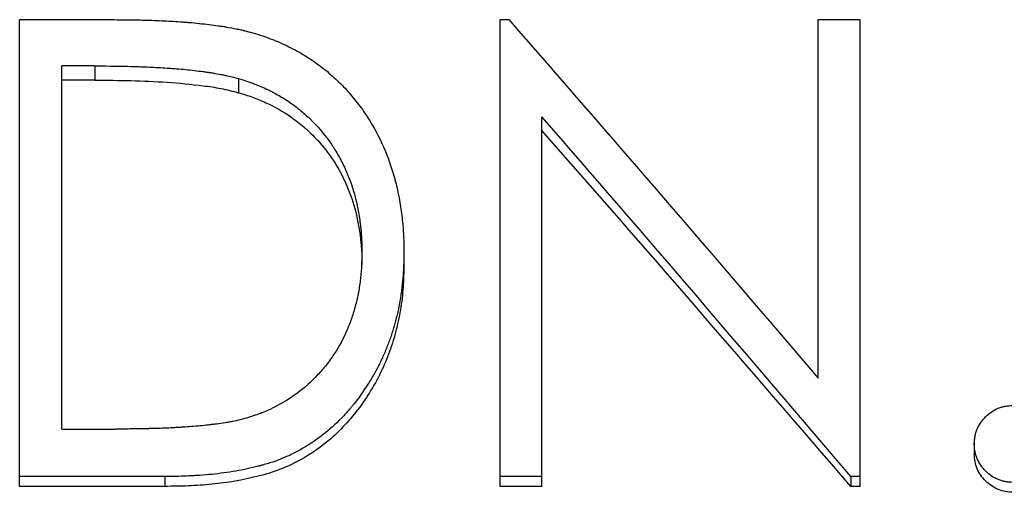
# Model space of a CAD drawing. Header units: millimetres. Extents: x -140 to 188, y -75 to 95.
# Tile 7 of 13: x -10 to 1, y 10 to 15. Entities that reach past the tile are written whole.
import ezdxf

# ---------------------------------------------------------------- set-up
doc = ezdxf.new("R2010")
doc.units = ezdxf.units.MM

msp = doc.modelspace()

# ---------------------------------------------------------------- linework, layer by layer
at = {"color": 7, "linetype": 'Continuous', "lineweight": 25}
for p, q in [((-9.776, 9.925), (-9.776, 14.904)), ((-9.776, 14.904), (-8.766, 14.904)), ((-4.647, 9.925), (-4.647, 14.904)), ((-4.647, 14.904), (-4.553, 14.904)), ((-1.25, 11.079), (-1.25, 14.904)), ((-1.25, 14.904), (-0.801, 14.904)), ((-0.801, 9.925), (-0.801, 14.904)), ((-9.327, 10.536), (-9.327, 14.411)), ((-8.975, 14.411), (-9.327, 14.411)), ((-8.975, 14.411), (-8.975, 14.259)), ((-8.975, 14.259), (-9.327, 14.259)), ((-7.439, 14.275), (-7.439, 14.125)), ((-4.199, 9.925), (-4.199, 13.869)), ((-5.673, 12.423), (-5.673, 12.292)), ((-9.327, 10.536), (-8.753, 10.536)), ((0.417, 10.378), (0.417, 10.269)), ((-8.226, 10.03), (-9.776, 10.03)), ((-8.226, 10.03), (-8.226, 9.925)), ((-4.199, 10.03), (-4.647, 10.03)), ((-0.903, 10.03), (-0.903, 9.925)), ((-0.801, 10.03), (-0.903, 10.03)), ((-8.226, 9.925), (-9.776, 9.925)), ((-4.199, 9.925), (-4.647, 9.925)), ((-0.801, 9.925), (-0.903, 9.925))]:
    msp.add_line(p, q, dxfattribs=at)
for points, knots in [([(-8.766, 14.904), (-8.68, 14.903), (-8.603, 14.902), (-8.503, 14.901), (-8.472, 14.9), (-8.429, 14.899), (-8.416, 14.899), (-8.396, 14.898), (-8.39, 14.898), (-8.38, 14.898), (-8.377, 14.898), (-8.373, 14.897), (-8.371, 14.897), (-8.368, 14.897), (-8.367, 14.897), (-8.294, 14.895), (-8.224, 14.892), (-8.124, 14.886), (-8.092, 14.884), (-8.043, 14.88), (-8.028, 14.879), (-8.004, 14.877), (-7.996, 14.877), (-7.984, 14.876), (-7.981, 14.875), (-7.973, 14.875), (-7.97, 14.875), (-7.89, 14.868), (-7.82, 14.86), (-7.72, 14.848), (-7.688, 14.844), (-7.642, 14.837), (-7.627, 14.835), (-7.604, 14.832), (-7.597, 14.83), (-7.586, 14.829), (-7.582, 14.828), (-7.575, 14.827), (-7.572, 14.826), (-7.532, 14.82), (-7.498, 14.813), (-7.449, 14.803), (-7.433, 14.8), (-7.409, 14.795), (-7.402, 14.793), (-7.39, 14.79), (-7.386, 14.79), (-7.379, 14.788), (-7.374, 14.787), (-7.324, 14.774), (-7.26, 14.756), (-7.179, 14.73)], [0, 0, 0, 0, 0.125, 0.125, 0.1875, 0.1875, 0.21875, 0.21875, 0.234375, 0.234375, 0.242188, 0.242188, 0.246094, 0.246094, 0.25, 0.25, 0.375, 0.375, 0.4375, 0.4375, 0.46875, 0.46875, 0.484375, 0.484375, 0.492188, 0.492188, 0.5, 0.5, 0.625, 0.625, 0.6875, 0.6875, 0.71875, 0.71875, 0.734375, 0.734375, 0.742188, 0.742188, 0.75, 0.75, 0.8125, 0.8125, 0.84375, 0.84375, 0.859375, 0.859375, 0.867188, 0.867188, 0.875, 0.875, 1, 1, 1, 1]), ([(-7.179, 14.73), (-7.14, 14.716), (-7.106, 14.703), (-7.062, 14.686), (-7.049, 14.681), (-7.031, 14.674), (-7.025, 14.672), (-7.017, 14.668), (-7.015, 14.667), (-7.009, 14.665), (-7.008, 14.664), (-6.95, 14.639), (-6.894, 14.613), (-6.778, 14.55), (-6.723, 14.517), (-6.619, 14.449), (-6.57, 14.413), (-6.502, 14.36), (-6.48, 14.34), (-6.433, 14.3), (-6.409, 14.278), (-6.338, 14.211), (-6.296, 14.167), (-6.218, 14.078), (-6.18, 14.031), (-6.126, 13.957), (-6.108, 13.932), (-6.082, 13.893), (-6.073, 13.879), (-6.056, 13.853), (-6.047, 13.839), (-5.974, 13.721), (-5.918, 13.612), (-5.848, 13.443), (-5.827, 13.386), (-5.799, 13.299), (-5.79, 13.269), (-5.777, 13.225), (-5.773, 13.21), (-5.767, 13.188), (-5.765, 13.181), (-5.761, 13.166), (-5.759, 13.158), (-5.743, 13.095), (-5.731, 13.037), (-5.715, 12.947), (-5.71, 12.916), (-5.701, 12.854), (-5.697, 12.822), (-5.689, 12.758), (-5.686, 12.727), (-5.682, 12.681), (-5.681, 12.666), (-5.68, 12.644), (-5.679, 12.636), (-5.679, 12.625), (-5.679, 12.621), (-5.678, 12.616), (-5.678, 12.614), (-5.678, 12.61), (-5.678, 12.608), (-5.676, 12.566), (-5.674, 12.505), (-5.673, 12.423)], [0, 0, 0, 0, 0.03125, 0.03125, 0.046875, 0.046875, 0.054688, 0.054688, 0.058594, 0.058594, 0.0625, 0.0625, 0.125, 0.125, 0.1875, 0.1875, 0.25, 0.25, 0.28125, 0.28125, 0.3125, 0.3125, 0.375, 0.375, 0.4375, 0.4375, 0.46875, 0.46875, 0.484375, 0.484375, 0.5, 0.5, 0.625, 0.625, 0.6875, 0.6875, 0.71875, 0.71875, 0.734375, 0.734375, 0.742188, 0.742188, 0.75, 0.75, 0.8125, 0.8125, 0.84375, 0.84375, 0.875, 0.875, 0.90625, 0.90625, 0.921875, 0.921875, 0.929688, 0.929688, 0.933594, 0.933594, 0.935547, 0.935547, 0.9375, 0.9375, 1, 1, 1, 1]), ([(-8.975, 14.411), (-8.813, 14.41), (-8.684, 14.408), (-8.587, 14.406), (-8.584, 14.406), (-8.58, 14.405), (-8.578, 14.405), (-8.572, 14.405), (-8.567, 14.405), (-8.555, 14.405), (-8.546, 14.404), (-8.521, 14.404), (-8.504, 14.403), (-8.454, 14.401), (-8.422, 14.4), (-8.325, 14.395), (-8.263, 14.392), (-8.195, 14.387), (-8.185, 14.387), (-8.168, 14.386), (-8.16, 14.385), (-8.135, 14.383), (-8.118, 14.382), (-8.069, 14.378), (-8.036, 14.375), (-7.94, 14.366), (-7.878, 14.358), (-7.814, 14.35), (-7.808, 14.349), (-7.799, 14.348), (-7.795, 14.347), (-7.782, 14.345), (-7.773, 14.344), (-7.748, 14.34), (-7.731, 14.338), (-7.683, 14.33), (-7.654, 14.325), (-7.62, 14.319), (-7.614, 14.318), (-7.602, 14.315), (-7.595, 14.314), (-7.574, 14.309), (-7.56, 14.306), (-7.513, 14.295), (-7.478, 14.286), (-7.439, 14.275)], [0, 0, 0, 0, 0.25, 0.25, 0.253906, 0.253906, 0.257812, 0.257812, 0.265625, 0.265625, 0.28125, 0.28125, 0.3125, 0.3125, 0.375, 0.375, 0.5, 0.5, 0.515625, 0.515625, 0.53125, 0.53125, 0.5625, 0.5625, 0.625, 0.625, 0.75, 0.75, 0.757812, 0.757812, 0.765625, 0.765625, 0.78125, 0.78125, 0.8125, 0.8125, 0.875, 0.875, 0.890625, 0.890625, 0.90625, 0.90625, 0.9375, 0.9375, 1, 1, 1, 1]), ([(-8.975, 14.259), (-8.846, 14.258), (-8.589, 14.256), (-8.202, 14.24), (-7.881, 14.209), (-7.626, 14.173), (-7.501, 14.141), (-7.439, 14.125)], [0, 0, 0, 0, 0.250023, 0.500042, 0.750019, 0.87502, 1, 1, 1, 1]), ([(-7.439, 14.275), (-7.373, 14.255), (-7.324, 14.238), (-7.289, 14.226), (-7.285, 14.224), (-7.279, 14.222), (-7.276, 14.221), (-7.267, 14.217), (-7.261, 14.215), (-7.242, 14.208), (-7.23, 14.203), (-7.194, 14.188), (-7.171, 14.178), (-7.136, 14.162), (-7.123, 14.156), (-7.099, 14.144), (-7.087, 14.138), (-7.052, 14.12), (-7.029, 14.107), (-6.962, 14.069), (-6.92, 14.042), (-6.839, 13.985), (-6.799, 13.954), (-6.74, 13.904), (-6.72, 13.887), (-6.691, 13.86), (-6.681, 13.85), (-6.663, 13.833), (-6.654, 13.824), (-6.576, 13.745), (-6.511, 13.666), (-6.446, 13.573), (-6.443, 13.568), (-6.436, 13.558), (-6.433, 13.553), (-6.423, 13.537), (-6.416, 13.527), (-6.397, 13.495), (-6.384, 13.474), (-6.346, 13.407), (-6.323, 13.361), (-6.295, 13.3), (-6.29, 13.29), (-6.28, 13.267), (-6.276, 13.255), (-6.261, 13.22), (-6.252, 13.196), (-6.226, 13.125), (-6.211, 13.076), (-6.194, 13.014), (-6.191, 13.003), (-6.186, 12.98), (-6.183, 12.968), (-6.174, 12.932), (-6.169, 12.908), (-6.155, 12.833), (-6.147, 12.782), (-6.133, 12.674), (-6.128, 12.624), (-6.126, 12.573), (-6.126, 12.572), (-6.125, 12.568), (-6.125, 12.565), (-6.125, 12.558), (-6.125, 12.553), (-6.124, 12.537), (-6.124, 12.526), (-6.123, 12.488), (-6.122, 12.458), (-6.122, 12.424)], [0, 0, 0, 0, 0.0625, 0.0625, 0.066406, 0.066406, 0.070312, 0.070312, 0.078125, 0.078125, 0.09375, 0.09375, 0.125, 0.125, 0.140625, 0.140625, 0.15625, 0.15625, 0.1875, 0.1875, 0.25, 0.25, 0.3125, 0.3125, 0.34375, 0.34375, 0.359375, 0.359375, 0.375, 0.375, 0.5, 0.5, 0.507812, 0.507812, 0.515625, 0.515625, 0.53125, 0.53125, 0.5625, 0.5625, 0.625, 0.625, 0.640625, 0.640625, 0.65625, 0.65625, 0.6875, 0.6875, 0.75, 0.75, 0.765625, 0.765625, 0.78125, 0.78125, 0.8125, 0.8125, 0.875, 0.875, 0.9375, 0.9375, 0.941406, 0.941406, 0.945312, 0.945312, 0.953125, 0.953125, 0.96875, 0.96875, 1, 1, 1, 1]), ([(-7.439, 14.125), (-7.389, 14.11), (-7.29, 14.079), (-7.099, 14.001), (-6.912, 13.896), (-6.74, 13.761), (-6.592, 13.621), (-6.436, 13.428), (-6.293, 13.176), (-6.19, 12.891), (-6.143, 12.644), (-6.124, 12.444), (-6.122, 12.344), (-6.122, 12.293)], [0, 0, 0, 0, 0.062543, 0.12507, 0.25001, 0.320488, 0.391806, 0.500037, 0.624967, 0.749924, 0.874922, 0.937456, 1, 1, 1, 1]), ([(-5.673, 12.423), (-5.674, 12.371), (-5.675, 12.324), (-5.677, 12.263), (-5.678, 12.244), (-5.68, 12.217), (-5.68, 12.209), (-5.681, 12.197), (-5.681, 12.193), (-5.682, 12.187), (-5.682, 12.185), (-5.682, 12.181), (-5.682, 12.18), (-5.686, 12.135), (-5.69, 12.094), (-5.697, 12.033), (-5.7, 12.013), (-5.705, 11.973), (-5.708, 11.952), (-5.717, 11.896), (-5.724, 11.857), (-5.737, 11.797), (-5.742, 11.776), (-5.749, 11.745), (-5.752, 11.735), (-5.757, 11.714), (-5.76, 11.703), (-5.773, 11.652), (-5.784, 11.613), (-5.803, 11.554), (-5.809, 11.534), (-5.819, 11.505), (-5.823, 11.496), (-5.83, 11.477), (-5.833, 11.468), (-5.852, 11.417), (-5.868, 11.377), (-5.901, 11.302), (-5.917, 11.266), (-5.953, 11.195), (-5.972, 11.159), (-6.013, 11.087), (-6.034, 11.052), (-6.104, 10.941), (-6.153, 10.872), (-6.231, 10.775), (-6.257, 10.743), (-6.298, 10.698), (-6.311, 10.683), (-6.332, 10.661), (-6.339, 10.654), (-6.353, 10.64), (-6.359, 10.634), (-6.428, 10.566), (-6.491, 10.511), (-6.588, 10.438), (-6.621, 10.414), (-6.691, 10.368), (-6.728, 10.345), (-6.801, 10.303), (-6.838, 10.284), (-6.894, 10.257), (-6.913, 10.248), (-6.942, 10.236), (-6.951, 10.232), (-6.971, 10.224), (-6.981, 10.219), (-7.026, 10.202), (-7.064, 10.188), (-7.124, 10.169), (-7.145, 10.163), (-7.176, 10.154), (-7.186, 10.151), (-7.202, 10.147), (-7.208, 10.145), (-7.218, 10.142), (-7.224, 10.141), (-7.306, 10.12), (-7.386, 10.102), (-7.51, 10.081), (-7.552, 10.075), (-7.637, 10.063), (-7.681, 10.058), (-7.767, 10.049), (-7.809, 10.046), (-7.872, 10.041), (-7.893, 10.04), (-7.924, 10.038), (-7.934, 10.038), (-7.949, 10.037), (-7.954, 10.036), (-7.962, 10.036), (-7.965, 10.036), (-7.97, 10.036), (-7.973, 10.036), (-8.031, 10.033), (-8.115, 10.031), (-8.226, 10.03)], [0, 0, 0, 0, 0.03125, 0.03125, 0.046875, 0.046875, 0.054688, 0.054688, 0.058594, 0.058594, 0.060547, 0.060547, 0.0625, 0.0625, 0.09375, 0.09375, 0.109375, 0.109375, 0.125, 0.125, 0.15625, 0.15625, 0.171875, 0.171875, 0.179688, 0.179688, 0.1875, 0.1875, 0.21875, 0.21875, 0.234375, 0.234375, 0.242188, 0.242188, 0.25, 0.25, 0.28125, 0.28125, 0.3125, 0.3125, 0.34375, 0.34375, 0.375, 0.375, 0.4375, 0.4375, 0.46875, 0.46875, 0.484375, 0.484375, 0.492188, 0.492188, 0.5, 0.5, 0.5625, 0.5625, 0.59375, 0.59375, 0.625, 0.625, 0.65625, 0.65625, 0.671875, 0.671875, 0.679688, 0.679688, 0.6875, 0.6875, 0.71875, 0.71875, 0.734375, 0.734375, 0.742188, 0.742188, 0.746094, 0.746094, 0.75, 0.75, 0.8125, 0.8125, 0.84375, 0.84375, 0.875, 0.875, 0.90625, 0.90625, 0.921875, 0.921875, 0.929688, 0.929688, 0.933594, 0.933594, 0.935547, 0.935547, 0.9375, 0.9375, 1, 1, 1, 1]), ([(-6.122, 12.424), (-6.123, 12.361), (-6.124, 12.314), (-6.126, 12.28), (-6.126, 12.276), (-6.126, 12.271), (-6.126, 12.268), (-6.127, 12.259), (-6.127, 12.253), (-6.128, 12.236), (-6.129, 12.224), (-6.132, 12.188), (-6.135, 12.165), (-6.143, 12.093), (-6.15, 12.044), (-6.167, 11.951), (-6.177, 11.906), (-6.192, 11.85), (-6.195, 11.837), (-6.202, 11.813), (-6.205, 11.801), (-6.215, 11.766), (-6.223, 11.744), (-6.238, 11.699), (-6.246, 11.677), (-6.259, 11.645), (-6.263, 11.636), (-6.272, 11.613), (-6.277, 11.602), (-6.321, 11.501), (-6.366, 11.418), (-6.43, 11.32), (-6.444, 11.3), (-6.472, 11.261), (-6.486, 11.241), (-6.53, 11.185), (-6.561, 11.149), (-6.661, 11.042), (-6.732, 10.978), (-6.885, 10.864), (-6.967, 10.814), (-7.066, 10.764), (-7.076, 10.759), (-7.097, 10.749), (-7.108, 10.744), (-7.141, 10.73), (-7.164, 10.72), (-7.19, 10.71), (-7.191, 10.71), (-7.195, 10.708), (-7.197, 10.707), (-7.204, 10.705), (-7.208, 10.703), (-7.222, 10.698), (-7.233, 10.694), (-7.267, 10.682), (-7.293, 10.672), (-7.324, 10.662)], [0, 0, 0, 0, 0.0625, 0.0625, 0.066406, 0.066406, 0.070312, 0.070312, 0.078125, 0.078125, 0.09375, 0.09375, 0.125, 0.125, 0.1875, 0.1875, 0.25, 0.25, 0.265625, 0.265625, 0.28125, 0.28125, 0.3125, 0.3125, 0.34375, 0.34375, 0.359375, 0.359375, 0.375, 0.375, 0.5, 0.5, 0.53125, 0.53125, 0.5625, 0.5625, 0.625, 0.625, 0.75, 0.75, 0.875, 0.875, 0.890625, 0.890625, 0.90625, 0.90625, 0.9375, 0.9375, 0.941406, 0.941406, 0.945312, 0.945312, 0.953125, 0.953125, 0.96875, 0.96875, 1, 1, 1, 1]), ([(-5.673, 12.292), (-5.675, 12.211), (-5.678, 12.049), (-5.707, 11.808), (-5.758, 11.569), (-5.833, 11.335), (-5.931, 11.11), (-6.095, 10.826), (-6.301, 10.565), (-6.552, 10.348), (-6.761, 10.211), (-6.988, 10.102), (-7.308, 10.005), (-7.64, 9.952), (-7.975, 9.927), (-8.142, 9.926), (-8.226, 9.925)], [0, 0, 0, 0, 0.062534, 0.125065, 0.187589, 0.250103, 0.312621, 0.375142, 0.499957, 0.562459, 0.624963, 0.68745, 0.749957, 0.874919, 0.937458, 1, 1, 1, 1]), ([(0.417, 10.378), (0.418, 10.396), (0.419, 10.412), (0.421, 10.432), (0.421, 10.438), (0.422, 10.447), (0.423, 10.449), (0.423, 10.454), (0.424, 10.455), (0.426, 10.472), (0.43, 10.485), (0.437, 10.51), (0.442, 10.524), (0.468, 10.585), (0.498, 10.629), (0.559, 10.689), (0.58, 10.706), (0.625, 10.736), (0.648, 10.749), (0.686, 10.764), (0.699, 10.769), (0.719, 10.774), (0.725, 10.776), (0.735, 10.778), (0.738, 10.779), (0.743, 10.78), (0.745, 10.78), (0.748, 10.781), (0.751, 10.781), (0.77, 10.784), (0.797, 10.787), (0.833, 10.789)], [0, 0, 0, 0, 0.0625, 0.0625, 0.09375, 0.09375, 0.109375, 0.109375, 0.125, 0.125, 0.1875, 0.1875, 0.25, 0.25, 0.5, 0.5, 0.625, 0.625, 0.75, 0.75, 0.8125, 0.8125, 0.84375, 0.84375, 0.859375, 0.859375, 0.867188, 0.867188, 0.875, 0.875, 1, 1, 1, 1]), ([(-7.324, 10.662), (-7.395, 10.641), (-7.453, 10.627), (-7.504, 10.617), (-7.511, 10.615), (-7.524, 10.613), (-7.531, 10.612), (-7.551, 10.608), (-7.565, 10.606), (-7.61, 10.599), (-7.642, 10.594), (-7.68, 10.589), (-7.683, 10.589), (-7.69, 10.588), (-7.694, 10.588), (-7.704, 10.586), (-7.712, 10.586), (-7.733, 10.583), (-7.748, 10.581), (-7.792, 10.576), (-7.822, 10.573), (-7.911, 10.565), (-7.972, 10.56), (-8.041, 10.556), (-8.048, 10.555), (-8.062, 10.554), (-8.069, 10.554), (-8.09, 10.553), (-8.104, 10.552), (-8.148, 10.55), (-8.177, 10.548), (-8.267, 10.544), (-8.329, 10.542), (-8.395, 10.541), (-8.396, 10.541), (-8.399, 10.54), (-8.4, 10.54), (-8.404, 10.54), (-8.407, 10.54), (-8.415, 10.54), (-8.421, 10.54), (-8.439, 10.54), (-8.451, 10.539), (-8.49, 10.539), (-8.518, 10.538), (-8.608, 10.537), (-8.676, 10.537), (-8.753, 10.536)], [0, 0, 0, 0, 0.125, 0.125, 0.140625, 0.140625, 0.15625, 0.15625, 0.1875, 0.1875, 0.25, 0.25, 0.257812, 0.257812, 0.265625, 0.265625, 0.28125, 0.28125, 0.3125, 0.3125, 0.375, 0.375, 0.5, 0.5, 0.515625, 0.515625, 0.53125, 0.53125, 0.5625, 0.5625, 0.625, 0.625, 0.75, 0.75, 0.753906, 0.753906, 0.757812, 0.757812, 0.765625, 0.765625, 0.78125, 0.78125, 0.8125, 0.8125, 0.875, 0.875, 1, 1, 1, 1]), ([(0.833, 9.967), (0.815, 9.968), (0.799, 9.969), (0.779, 9.971), (0.773, 9.972), (0.764, 9.973), (0.762, 9.973), (0.757, 9.974), (0.755, 9.974), (0.739, 9.977), (0.726, 9.98), (0.7, 9.988), (0.686, 9.993), (0.623, 10.019), (0.578, 10.048), (0.519, 10.107), (0.502, 10.128), (0.471, 10.173), (0.459, 10.195), (0.442, 10.233), (0.438, 10.246), (0.432, 10.266), (0.43, 10.272), (0.428, 10.282), (0.427, 10.285), (0.426, 10.291), (0.425, 10.296), (0.421, 10.316), (0.419, 10.342), (0.417, 10.378)], [0, 0, 0, 0, 0.0625, 0.0625, 0.09375, 0.09375, 0.109375, 0.109375, 0.125, 0.125, 0.1875, 0.1875, 0.25, 0.25, 0.5, 0.5, 0.625, 0.625, 0.75, 0.75, 0.8125, 0.8125, 0.84375, 0.84375, 0.859375, 0.859375, 0.875, 0.875, 1, 1, 1, 1]), ([(0.833, 9.862), (0.806, 9.863), (0.751, 9.866), (0.647, 9.898), (0.532, 9.974), (0.453, 10.087), (0.421, 10.189), (0.418, 10.242), (0.417, 10.269)], [0, 0, 0, 0, 0.1253887, 0.250611, 0.4999063, 0.7493921, 0.8746046, 1, 1, 1, 1])]:
    msp.add_open_spline(points, degree=3, knots=knots, dxfattribs=at)
for points in [[(-4.553, 14.904), (-3.452, 13.645), (-2.351, 12.369), (-1.25, 11.079)], [(-0.903, 10.03), (-2.002, 11.323), (-3.1, 12.604), (-4.199, 13.869)], [(-0.903, 9.925), (-2.002, 11.204), (-3.1, 12.472), (-4.199, 13.723)]]:
    msp.add_open_spline(points, degree=3, dxfattribs=at)

doc.saveas('drawing.dxf')
